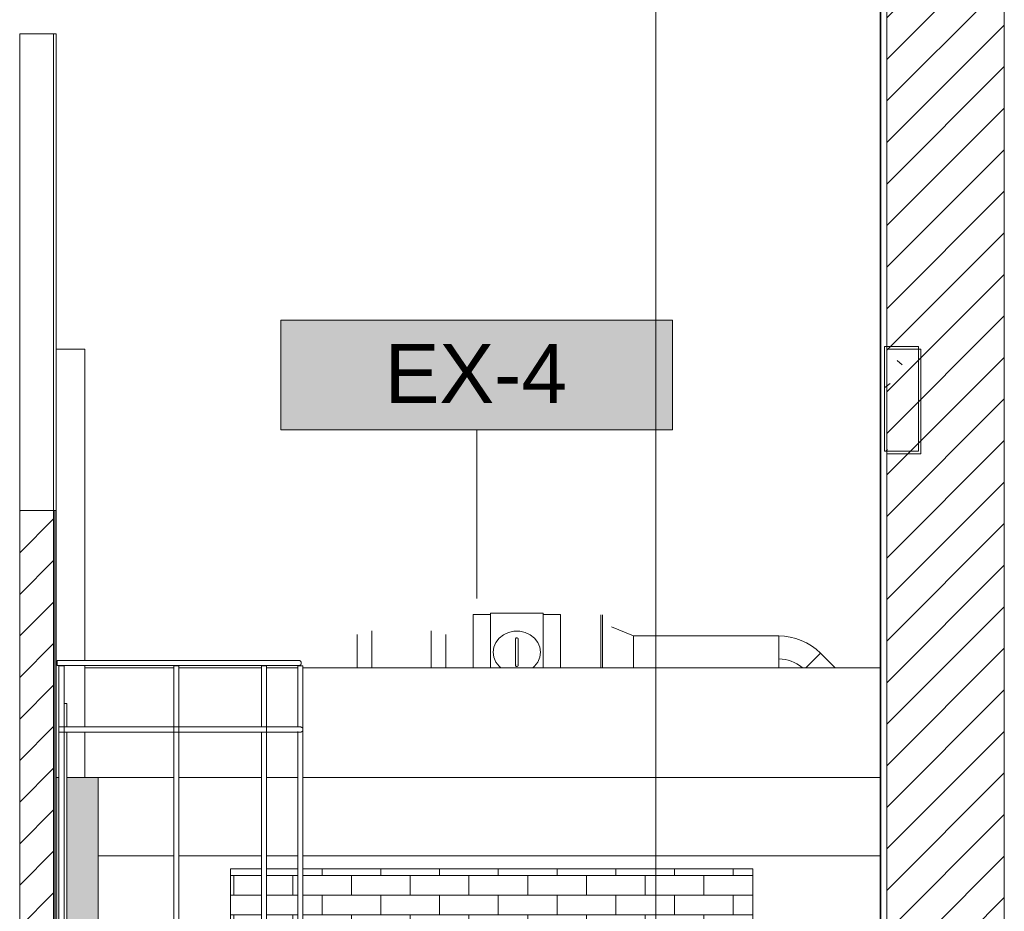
# Model space of a CAD drawing. Header units: metres. Extents: x 3.7 to 90.5, y -1.7 to 14.3.
# Tile 135 of 256: x 45.2 to 48.9, y 8.4 to 11.8. Entities that reach past the tile are written whole.
import ezdxf

# ---------------------------------------------------------------- set-up
doc = ezdxf.new("R2010")
doc.units = ezdxf.units.M
for name, color, linetype, lineweight in [('A-COLS', 7, 'Continuous', 18), ('A-WALL', 7, 'Continuous', 18), ('A-WALL-PATT', 7, 'Continuous', 18), ('DUTOS', 7, 'Continuous', 18), ('G-ANNO-SYMB', 7, 'Continuous', 9), ('I-WALL', 7, 'Continuous', 18), ('M-EQPM', 7, 'Continuous', 18), ('M-HVAC-DUCT', 7, 'Continuous', 18), ('S-BEAM', 7, 'Continuous', 18), ('S-COLS', 7, 'Continuous', 18)]:
    doc.layers.add(name, color=color, linetype=linetype, lineweight=lineweight)
doc.layers.add('M-EQPM-IDEN', color=1, linetype='Continuous', lineweight=9, true_color=0xff0000)
doc.styles.add('Arial_1', font='arial.ttf', dxfattribs={"height": 0.225})
pattern_1 = [(50, (61.611, 8.385), (0.546555, -0.047815), [0.05715, -0.62865]), (355, (61.611, 8.385), (-0.105728, 0.573166), [0.04572, -0.50292]), (100.451, (61.656, 8.381), (0.440828, 0.52535), [0.04857, -0.53427]), (46.184, (61.611, 8.537), (0.813237, -0.12613), [0.08572, -0.94297]), (96.636, (61.678, 8.527), (0.71221, 0.742287), [0.07286, -0.80141]), (351.184, (61.611, 8.537), (0.712217, 0.742274), [0.06858, -0.75438]), (21, (61.687, 8.499), (0.454846, -0.306795), [0.05715, -0.62865]), (326, (61.687, 8.499), (0.185405, 0.55256), [0.04572, -0.50292]), (71.451, (61.725, 8.474), (0.64025, 0.245763), [0.04857, -0.53427]), (37.5, (61.611, 8.385), (0.009261, 0.2536672), [0.02515, -0.47168, 0.02515, -0.48539, -0.50483]), (37.5, (61.611, 8.385), (0.009261, 0.2536672), [-1.007, 0.02515, -0.47968]), (7.5, (61.611, 8.385), (0.200456, 0.300546), [0.02515, -0.26594, 0.02515, -0.46025, -0.19241]), (7.5, (61.611, 8.385), (0.200456, 0.300546), [-0.77648, 0.02515, -0.16726]), (327.5, (61.441, 8.385), (0.406768, -0.0171882), [0.02515, -0.16535, 0.02515, -0.56921, -0.78867]), (327.5, (61.441, 8.385), (0.406768, -0.0171882), [-0.78486, 0.02515, -0.76352]), (317.5, (61.365, 8.385), (0.444383, 0.076279), [0.02515, -0.2225, 0.02515, -0.36957, -0.56007]), (317.5, (61.365, 8.385), (0.444383, 0.076279), [-0.64237, 0.02515, -0.53492])]
pattern_2 = [(45, (61.611, 8.385), (-0.0795495, 0.0795495), [])]

# ---------------------------------------------------------------- blocks, each defined once
blk = doc.blocks.new('ESCADA MARINHEIRO 90cm - RA13_10m³-2850396-Corte 2')
at = {"layer": 'M-EQPM', "color": 1, "true_color": 0xff0000}
for p, q in [((51.6391, 9.3387), (51.1891, 9.3387)), ((51.1891, 9.3387), (51.1891, 9.3287)), ((51.1891, 9.3287), (51.1891, 9.3187)), ((51.1891, 9.3187), (51.6391, 9.3187)), ((51.1954, 9.3182), (51.1954, 5.674)), ((51.2154, 9.3182), (51.1954, 9.3182)), ((51.2154, 5.674), (51.2154, 9.3182)), ((51.6354, 9.3182), (51.6354, 5.674)), ((51.6554, 9.3182), (51.6354, 9.3182)), ((51.6554, 5.674), (51.6554, 9.3182)), ((51.9713, 9.3182), (51.9713, 9.0837)), ((51.9913, 9.3182), (51.9713, 9.3182)), ((51.9913, 5.674), (51.9913, 9.3182)), ((52.1104, 9.3182), (52.1104, 9.0838)), ((52.1304, 9.3182), (52.1104, 9.3182)), ((52.1304, 5.674), (52.1304, 9.3182)), ((51.2254, 9.174), (51.2155, 9.174)), ((51.2254, 9.0839), (51.2254, 9.174)), ((51.6454, 9.084), (51.1954, 9.084)), ((51.1954, 9.084), (51.1954, 9.074)), ((51.1954, 9.074), (51.1954, 9.064)), ((51.1954, 9.064), (51.6454, 9.064)), ((51.2254, 8.1839), (51.2254, 9.064)), ((51.9713, 9.064), (51.9713, 8.1837)), ((52.1104, 9.066), (52.1104, 8.1838))]:
    blk.add_line(p, q, dxfattribs=at)
at = {"layer": 'M-EQPM', "color": 1, "true_color": 0xff0000, "flags": 128}
for points in [[(52.1141, 9.3387), (52.1138, 9.3387), (52.1126, 9.3387), (52.1107, 9.3387), (52.1081, 9.3387), (52.1047, 9.3387), (52.1005, 9.3387), (52.0956, 9.3387), (52.09, 9.3387), (52.0837, 9.3387), (52.0767, 9.3387), (52.0689, 9.3387), (52.0605, 9.3387), (52.0514, 9.3387), (52.0416, 9.3387), (52.0312, 9.3387), (52.0201, 9.3387), (52.0085, 9.3387), (51.9963, 9.3387), (51.9834, 9.3387), (51.9701, 9.3387), (51.9562, 9.3387), (51.9418, 9.3387), (51.9269, 9.3387), (51.9116, 9.3387), (51.8958, 9.3387), (51.8796, 9.3387), (51.863, 9.3387), (51.8461, 9.3387), (51.8288, 9.3387), (51.8113, 9.3387), (51.7934, 9.3387), (51.7753, 9.3387), (51.757, 9.3387), (51.7385, 9.3387), (51.7199, 9.3387), (51.7011, 9.3387), (51.6822, 9.3387), (51.6633, 9.3387), (51.6443, 9.3387), (51.6391, 9.3387)], [(51.6391, 9.3387), (51.6581, 9.3387), (51.6771, 9.3387), (51.696, 9.3387), (51.7148, 9.3387), (51.7335, 9.3387), (51.7521, 9.3387), (51.7704, 9.3387), (51.7886, 9.3387), (51.8065, 9.3387), (51.8241, 9.3387), (51.8415, 9.3387), (51.8585, 9.3387), (51.8752, 9.3387), (51.8915, 9.3387), (51.9074, 9.3387), (51.9228, 9.3387), (51.9378, 9.3387), (51.9524, 9.3387), (51.9664, 9.3387), (51.9799, 9.3387), (51.9929, 9.3387), (52.0052, 9.3387), (52.0171, 9.3387), (52.0283, 9.3387), (52.0388, 9.3387), (52.0488, 9.3387), (52.0581, 9.3387), (52.0667, 9.3387), (52.0746, 9.3387), (52.0819, 9.3387), (52.0884, 9.3387), (52.0942, 9.3387), (52.0993, 9.3387), (52.1036, 9.3387), (52.1072, 9.3387), (52.1101, 9.3387), (52.1122, 9.3387), (52.1135, 9.3387), (52.1141, 9.3387), (52.1141, 9.3387)], [(52.1141, 9.3187), (52.1138, 9.3187), (52.1126, 9.3187), (52.1107, 9.3187), (52.1081, 9.3187), (52.1047, 9.3187), (52.1005, 9.3187), (52.0956, 9.3187), (52.09, 9.3187), (52.0837, 9.3187), (52.0767, 9.3187), (52.0689, 9.3187), (52.0605, 9.3187), (52.0514, 9.3187), (52.0416, 9.3187), (52.0312, 9.3187), (52.0201, 9.3187), (52.0085, 9.3187), (51.9963, 9.3187), (51.9834, 9.3187), (51.9701, 9.3187), (51.9562, 9.3187), (51.9418, 9.3187), (51.9269, 9.3187), (51.9116, 9.3187), (51.8958, 9.3187), (51.8796, 9.3187), (51.863, 9.3187), (51.8461, 9.3187), (51.8288, 9.3187), (51.8113, 9.3187), (51.7934, 9.3187), (51.7753, 9.3187), (51.757, 9.3187), (51.7385, 9.3187), (51.7199, 9.3187), (51.7011, 9.3187), (51.6822, 9.3187), (51.6633, 9.3187), (51.6443, 9.3187), (51.6391, 9.3187)], [(51.6391, 9.3187), (51.6581, 9.3187), (51.6771, 9.3187), (51.696, 9.3187), (51.7148, 9.3187), (51.7335, 9.3187), (51.7521, 9.3187), (51.7704, 9.3187), (51.7886, 9.3187), (51.8065, 9.3187), (51.8241, 9.3187), (51.8415, 9.3187), (51.8585, 9.3187), (51.8752, 9.3187), (51.8915, 9.3187), (51.9074, 9.3187), (51.9228, 9.3187), (51.9378, 9.3187), (51.9524, 9.3187), (51.9664, 9.3187), (51.9799, 9.3187), (51.9929, 9.3187), (52.0052, 9.3187), (52.0171, 9.3187), (52.0283, 9.3187), (52.0388, 9.3187), (52.0488, 9.3187), (52.0581, 9.3187), (52.0667, 9.3187), (52.0746, 9.3187), (52.0819, 9.3187), (52.0884, 9.3187), (52.0942, 9.3187), (52.0993, 9.3187), (52.1036, 9.3187), (52.1072, 9.3187), (52.1101, 9.3187), (52.1122, 9.3187), (52.1135, 9.3187), (52.1141, 9.3187), (52.1141, 9.3187)], [(52.1141, 9.3387), (52.1145, 9.3387), (52.1149, 9.3386), (52.1153, 9.3386), (52.1157, 9.3385), (52.1161, 9.3385), (52.1165, 9.3384), (52.1169, 9.3383), (52.1173, 9.3382), (52.1177, 9.338), (52.118, 9.3379), (52.1184, 9.3377), (52.1188, 9.3375), (52.1191, 9.3373), (52.1195, 9.3371), (52.1198, 9.3369), (52.1201, 9.3367), (52.1204, 9.3364), (52.1207, 9.3362), (52.121, 9.3359), (52.1213, 9.3356), (52.1216, 9.3353), (52.1219, 9.335), (52.1221, 9.3347), (52.1223, 9.3344), (52.1226, 9.3341), (52.1228, 9.3337), (52.123, 9.3334), (52.1231, 9.333), (52.1233, 9.3327), (52.1235, 9.3323), (52.1236, 9.3319), (52.1237, 9.3315), (52.1238, 9.3311), (52.1239, 9.3308), (52.124, 9.3304), (52.1241, 9.33), (52.1241, 9.3296), (52.1241, 9.3292), (52.1241, 9.3288), (52.1241, 9.3287)], [(52.1241, 9.3287), (52.1241, 9.3283), (52.1241, 9.3279), (52.1241, 9.3275), (52.124, 9.3271), (52.1239, 9.3267), (52.1239, 9.3263), (52.1238, 9.3259), (52.1236, 9.3255), (52.1235, 9.3251), (52.1234, 9.3248), (52.1232, 9.3244), (52.123, 9.324), (52.1228, 9.3237), (52.1226, 9.3234), (52.1224, 9.323), (52.1222, 9.3227), (52.1219, 9.3224), (52.1217, 9.3221), (52.1214, 9.3218), (52.1211, 9.3215), (52.1208, 9.3212), (52.1205, 9.321), (52.1202, 9.3207), (52.1199, 9.3205), (52.1196, 9.3202), (52.1192, 9.32), (52.1189, 9.3198), (52.1185, 9.3197), (52.1181, 9.3195), (52.1178, 9.3193), (52.1174, 9.3192), (52.117, 9.3191), (52.1166, 9.319), (52.1162, 9.3189), (52.1158, 9.3188), (52.1155, 9.3187), (52.1151, 9.3187), (52.1147, 9.3187), (52.1143, 9.3187), (52.1141, 9.3187)], [(52.1204, 9.084), (52.1201, 9.084), (52.1189, 9.084), (52.117, 9.084), (52.1144, 9.084), (52.111, 9.084), (52.1068, 9.084), (52.1019, 9.084), (52.0963, 9.084), (52.09, 9.084), (52.0829, 9.084), (52.0752, 9.084), (52.0668, 9.084), (52.0577, 9.084), (52.0479, 9.084), (52.0375, 9.084), (52.0264, 9.084), (52.0148, 9.084), (52.0026, 9.084), (51.9897, 9.084), (51.9764, 9.084), (51.9625, 9.084), (51.9481, 9.084), (51.9332, 9.084), (51.9179, 9.084), (51.9021, 9.084), (51.8859, 9.084), (51.8693, 9.084), (51.8524, 9.084), (51.8351, 9.084), (51.8176, 9.084), (51.7997, 9.084), (51.7816, 9.084), (51.7633, 9.084), (51.7448, 9.084), (51.7262, 9.084), (51.7074, 9.084), (51.6885, 9.084), (51.6696, 9.084), (51.6506, 9.084), (51.6454, 9.084)], [(51.6454, 9.064), (51.6644, 9.064), (51.6834, 9.064), (51.7023, 9.064), (51.7211, 9.064), (51.7398, 9.064), (51.7584, 9.064), (51.7767, 9.064), (51.7949, 9.064), (51.8128, 9.064), (51.8304, 9.064), (51.8478, 9.064), (51.8648, 9.064), (51.8815, 9.064), (51.8978, 9.064), (51.9137, 9.064), (51.9291, 9.064), (51.9441, 9.064), (51.9587, 9.064), (51.9727, 9.064), (51.9862, 9.064), (51.9992, 9.064), (52.0115, 9.064), (52.0234, 9.064), (52.0346, 9.064), (52.0451, 9.064), (52.0551, 9.064), (52.0644, 9.064), (52.073, 9.064), (52.0809, 9.064), (52.0882, 9.064), (52.0947, 9.064), (52.1005, 9.064), (52.1056, 9.064), (52.1099, 9.064), (52.1135, 9.064), (52.1164, 9.064), (52.1185, 9.064), (52.1198, 9.064), (52.1204, 9.064), (52.1204, 9.064)], [(51.6554, 9.084), (51.6644, 9.084), (51.6834, 9.084), (51.7023, 9.084), (51.7211, 9.084), (51.7398, 9.084), (51.7584, 9.084), (51.7767, 9.084), (51.7949, 9.084), (51.8128, 9.084), (51.8304, 9.084), (51.8478, 9.084), (51.8648, 9.084), (51.8815, 9.084), (51.8978, 9.084), (51.9137, 9.084), (51.9291, 9.084), (51.9441, 9.084), (51.9587, 9.084), (51.9713, 9.084)], [(51.9713, 9.064), (51.9625, 9.064), (51.9481, 9.064), (51.9332, 9.064), (51.9179, 9.064), (51.9021, 9.064), (51.8859, 9.064), (51.8693, 9.064), (51.8524, 9.064), (51.8351, 9.064), (51.8176, 9.064), (51.7997, 9.064), (51.7816, 9.064), (51.7633, 9.064), (51.7448, 9.064), (51.7262, 9.064), (51.7074, 9.064), (51.6885, 9.064), (51.6696, 9.064), (51.6554, 9.064)], [(51.9913, 9.084), (51.9992, 9.084), (52.0115, 9.084), (52.0234, 9.084), (52.0346, 9.084), (52.0451, 9.084), (52.0551, 9.084), (52.0644, 9.084), (52.073, 9.084), (52.0809, 9.084), (52.0882, 9.084), (52.0947, 9.084), (52.1005, 9.084), (52.1056, 9.084), (52.1099, 9.084)], [(52.1105, 9.064), (52.1068, 9.064), (52.1019, 9.064), (52.0963, 9.064), (52.09, 9.064), (52.0829, 9.064), (52.0752, 9.064), (52.0668, 9.064), (52.0577, 9.064), (52.0479, 9.064), (52.0375, 9.064), (52.0264, 9.064), (52.0148, 9.064), (52.0026, 9.064), (51.9913, 9.064)], [(52.1204, 9.064), (52.1201, 9.064), (52.1189, 9.064), (52.117, 9.064), (52.1144, 9.064), (52.1128, 9.064)], [(52.1135, 9.084), (52.1164, 9.084), (52.1185, 9.084), (52.1198, 9.084), (52.1204, 9.084), (52.1204, 9.084)], [(52.1204, 9.084), (52.1208, 9.084), (52.1212, 9.0839), (52.1216, 9.0839), (52.122, 9.0838), (52.1224, 9.0838), (52.1228, 9.0837), (52.1232, 9.0836), (52.1236, 9.0835), (52.124, 9.0833), (52.1243, 9.0832), (52.1247, 9.083), (52.1251, 9.0828), (52.1254, 9.0826), (52.1258, 9.0824), (52.1261, 9.0822), (52.1264, 9.082), (52.1267, 9.0817), (52.127, 9.0815), (52.1273, 9.0812), (52.1276, 9.0809), (52.1279, 9.0806), (52.1282, 9.0803), (52.1284, 9.08), (52.1286, 9.0797), (52.1289, 9.0794), (52.1291, 9.079), (52.1293, 9.0787), (52.1294, 9.0783), (52.1296, 9.078), (52.1298, 9.0776), (52.1299, 9.0772), (52.13, 9.0768), (52.1301, 9.0765), (52.1302, 9.0761), (52.1303, 9.0757), (52.1304, 9.0753), (52.1304, 9.0749), (52.1304, 9.0745), (52.1304, 9.0741), (52.1304, 9.074)], [(52.1304, 9.074), (52.1304, 9.0736), (52.1304, 9.0732), (52.1304, 9.0728), (52.1303, 9.0724), (52.1302, 9.072), (52.1302, 9.0716), (52.1301, 9.0712), (52.1299, 9.0708), (52.1298, 9.0704), (52.1297, 9.0701), (52.1295, 9.0697), (52.1293, 9.0694), (52.1291, 9.069), (52.1289, 9.0687), (52.1287, 9.0683), (52.1285, 9.068), (52.1282, 9.0677), (52.128, 9.0674), (52.1277, 9.0671), (52.1274, 9.0668), (52.1271, 9.0665), (52.1268, 9.0663), (52.1265, 9.066), (52.1262, 9.0658), (52.1258, 9.0656), (52.1255, 9.0653), (52.1252, 9.0651), (52.1248, 9.065), (52.1244, 9.0648), (52.1241, 9.0646), (52.1237, 9.0645), (52.1233, 9.0644), (52.1229, 9.0643), (52.1225, 9.0642), (52.1221, 9.0641), (52.1218, 9.0641), (52.1214, 9.064), (52.121, 9.064), (52.1206, 9.064), (52.1204, 9.064)]]:
    blk.add_lwpolyline(points, dxfattribs=at)
blk = doc.blocks.new('4 GRE - ESCOLA DE CINEMA E AUDIOVISUAL CINE REX R07_rvt-2-Corte 2')
at = {"layer": 'A-WALL-PATT', "true_color": 0x808080}
h = blk.add_hatch(dxfattribs=at)
h.set_pattern_fill('FP_18', color=8, style=0, pattern_type=2)
h.set_pattern_definition(pattern_1)
h.paths.add_polyline_path([(54.3437, -1.3429), (54.344, -1.3429), (54.344, 12.222), (54.3415, 12.222), (54.3415, -1.3429), (54.3431, -1.3429)])
h = blk.add_hatch(dxfattribs=at)
h.set_pattern_fill('FP_19', color=8, style=0, pattern_type=2)
h.set_pattern_definition(pattern_2)
h.paths.add_polyline_path([(54.7562, -1.3429), (54.8165, -1.3429), (54.8165, 12.222), (54.3665, 12.222), (54.3665, -1.3429)])
h = blk.add_hatch(dxfattribs=at)
h.set_pattern_fill('FP_19', color=8, style=0, pattern_type=2)
h.set_pattern_definition(pattern_2)
h.paths.add_polyline_path([(51.1754, 4.84), (51.1754, 9.9121), (51.0454, 9.9121), (51.0454, 4.84), (51.1735, 4.84)])
at = {"layer": 'S-BEAM'}
h = blk.add_hatch(dxfattribs=at)
h.set_pattern_fill('FP_18', color=256, style=0, pattern_type=2)
h.set_pattern_definition(pattern_1)
h.paths.add_polyline_path([(54.3575, 10.14), (54.4875, 10.14), (54.4875, 10.54), (54.3575, 10.54), (54.3575, 10.5263)])
at = {"layer": 'S-COLS'}
h = blk.add_hatch(dxfattribs=at)
h.set_pattern_fill('FP_21', color=256, style=0, pattern_type=2)
h.set_pattern_definition([(50, (61.611, 8.385), (0.273274, -0.0239114), [0.02857, -0.31432]), (355, (61.611, 8.385), (-0.0528634, 0.286588), [0.02286, -0.25146]), (100.451, (61.633, 8.383), (0.220418, 0.2626804), [0.02429, -0.26714]), (46.184, (61.611, 8.461), (0.406619, -0.063057), [0.04286, -0.47149]), (96.636, (61.645, 8.456), (0.356107, 0.371139), [0.03643, -0.4007]), (351.184, (61.611, 8.461), (0.356108, 0.371137), [0.03429, -0.37719]), (21, (61.649, 8.442), (0.2274184, -0.1533992), [0.02857, -0.31432]), (326, (61.649, 8.442), (0.092705, 0.276284), [0.02286, -0.25146]), (71.451, (61.668, 8.429), (0.320132, 0.122885), [0.02429, -0.26714]), (37.5, (61.611, 8.385), (0.0046375, 0.1268327), [0.00251, -0.2459, 0.00251, -0.25276, -0.25241]), (37.5, (61.611, 8.385), (0.0046375, 0.1268327), [-0.50368, 0.00251, -0.2499]), (7.5, (61.611, 8.385), (0.1002335, 0.1502687), [0.00251, -0.14303, 0.00251, -0.24018, -0.0962]), (7.5, (61.611, 8.385), (0.1002335, 0.1502687), [-0.38824, 0.00251, -0.09369]), (327.5, (61.526, 8.385), (0.2033841, -0.0085941), [0.00251, -0.09274, 0.00251, -0.29467, -0.39434]), (327.5, (61.526, 8.385), (0.2033841, -0.0085941), [-0.39243, 0.00251, -0.39182]), (317.5, (61.488, 8.385), (0.2221916, 0.0381397), [0.00251, -0.12131, 0.00251, -0.19484, -0.28004]), (317.5, (61.488, 8.385), (0.2221916, 0.0381397), [-0.32118, 0.00251, -0.27752])])
h.paths.add_polyline_path([(51.3455, 3.02), (51.3455, 4.6199), (51.3339, 4.5991), (51.3171, 4.5807), (51.3031, 4.5663), (51.2679, 4.5431), (51.2376, 4.5304), (51.2232, 4.526), (51.2059, 4.5227), (51.1854, 4.52), (51.1854, 3.02), (51.3455, 3.02)])
h.paths.add_polyline_path([(51.3455, 4.8222), (51.3455, 5.664), (51.1954, 5.6643), (51.1954, 8.89), (51.1854, 8.89), (51.1854, 4.9191), (51.2145, 4.9159), (51.2378, 4.9097), (51.249, 4.9057), (51.2801, 4.8903), (51.312, 4.8657), (51.3418, 4.8299), (51.3445, 4.8242)])
h.paths.add_polyline_path([(51.3455, 5.684), (51.3455, 5.9112), (51.2254, 5.9112), (51.2254, 5.684), (51.263, 5.684)])
h.paths.add_polyline_path([(51.2254, 5.9412), (51.3455, 5.9412), (51.3455, 6.2112), (51.2254, 6.2112), (51.2254, 5.9694)])
h.paths.add_polyline_path([(51.2254, 6.2412), (51.3455, 6.2412), (51.3455, 6.364), (51.2254, 6.364), (51.2254, 6.2873)])
h.paths.add_polyline_path([(51.263, 6.384), (51.3455, 6.384), (51.3455, 6.5112), (51.2254, 6.5112), (51.2254, 6.384)])
h.paths.add_polyline_path([(51.3455, 6.5412), (51.3455, 6.8112), (51.2254, 6.8112), (51.2254, 6.5412), (51.263, 6.5412)])
h.paths.add_polyline_path([(51.2254, 6.8412), (51.3455, 6.8412), (51.3455, 7.1112), (51.2254, 7.1112), (51.2254, 6.8702)])
h.paths.add_polyline_path([(51.2254, 7.1412), (51.3455, 7.1412), (51.3455, 7.264), (51.2254, 7.264), (51.2254, 7.1881)])
h.paths.add_polyline_path([(51.2254, 7.284), (51.3455, 7.284), (51.3455, 7.4112), (51.2254, 7.4112), (51.2254, 7.2941)])
h.paths.add_polyline_path([(51.263, 7.4412), (51.3455, 7.4412), (51.3455, 7.7112), (51.2254, 7.7112), (51.2254, 7.4412)])
h.paths.add_polyline_path([(51.2254, 7.7412), (51.3455, 7.7412), (51.3455, 8.0112), (51.2254, 8.0112), (51.2254, 7.771)])
h.paths.add_polyline_path([(51.2254, 8.0412), (51.3455, 8.0412), (51.3455, 8.164), (51.2254, 8.164), (51.2254, 8.0889)])
h.paths.add_polyline_path([(51.263, 8.184), (51.3455, 8.184), (51.3455, 8.3112), (51.2254, 8.3112), (51.2254, 8.184)])
h.paths.add_polyline_path([(51.2254, 8.3412), (51.3455, 8.3412), (51.3455, 8.89), (51.2254, 8.89), (51.2254, 8.3539)])
at = {"layer": 'A-WALL'}
for p, q in [((54.3415, 12.222), (54.3415, 2.19)), ((54.344, 12.222), (54.344, -1.3429)), ((54.3665, 12.222), (54.3665, -1.3429)), ((54.8165, 12.222), (54.8165, -1.3429)), ((51.1754, 11.7383), (51.1854, 11.7383)), ((51.1754, 9.9121), (51.1754, 11.7383)), ((51.1854, 11.7383), (51.1854, 9.9121)), ((51.1854, 9.9121), (51.1754, 9.9121)), ((51.1754, 9.9121), (51.1754, 3.02)), ((51.1769, 9.9121), (51.1769, 3.02)), ((51.1839, 9.9121), (51.1839, 3.02)), ((51.1854, 3.02), (51.1854, 9.9121)), ((51.6354, 9.3104), (51.2955, 9.3104)), ((51.9713, 9.3104), (51.6554, 9.3104)), ((52.1104, 9.3104), (51.9913, 9.3104)), ((54.3415, 9.3104), (52.1304, 9.3104)), ((51.8529, 8.1838), (51.8529, 8.54)), ((51.8529, 8.54), (51.9714, 8.54)), ((51.9913, 8.54), (52.1105, 8.54)), ((52.1304, 8.54), (53.8529, 8.54)), ((53.8529, 8.54), (53.8529, 8.04))]:
    blk.add_line(p, q, dxfattribs=at)
at = {"layer": 'I-WALL'}
for p, q in [((51.0454, 9.9121), (51.0454, 11.7383)), ((51.0454, 11.7383), (51.1754, 11.7383)), ((51.1754, 11.7383), (51.1754, 9.9121)), ((51.0454, 9.9121), (51.0454, 4.84)), ((51.1754, 9.9121), (51.0454, 9.9121)), ((51.1754, 4.84), (51.1754, 9.9121))]:
    blk.add_line(p, q, dxfattribs=at)
at = {"layer": 'S-BEAM'}
for p, q in [((54.4875, 10.54), (54.3575, 10.54)), ((54.3575, 10.54), (54.3575, 10.14)), ((54.4875, 10.14), (54.4875, 10.54)), ((54.3575, 10.14), (54.4875, 10.14)), ((51.3455, 8.89), (51.6354, 8.89)), ((51.6554, 8.89), (51.9714, 8.89)), ((51.9913, 8.89), (52.1105, 8.89)), ((52.1304, 8.89), (54.3415, 8.89)), ((51.6354, 8.59), (51.3455, 8.59)), ((51.9714, 8.59), (51.6554, 8.59)), ((52.1105, 8.59), (51.9913, 8.59)), ((54.3415, 8.59), (52.1304, 8.59))]:
    blk.add_line(p, q, dxfattribs=at)
at = {"layer": 'S-COLS'}
for p, q in [((51.1954, 8.89), (51.1854, 8.89)), ((51.3455, 8.89), (51.2254, 8.89)), ((51.3455, 8.3412), (51.3455, 8.89))]:
    blk.add_line(p, q, dxfattribs=at)
at = {"layer": 'M-EQPM', "lineweight": 18}
blk.add_blockref('ESCADA MARINHEIRO 90cm - RA13_10m³-2850396-Corte 2', (0, 0), dxfattribs=at)
blk = doc.blocks.new('Family - P8-298781-Corte 2')
at = {"layer": 'A-COLS'}
for p, q in [((51.2955, 10.53), (51.1854, 10.53)), ((51.2955, 9.3386), (51.2955, 10.53)), ((51.2955, 9.0839), (51.2955, 9.3187)), ((51.2955, 8.89), (51.2955, 9.064))]:
    blk.add_line(p, q, dxfattribs=at)
blk = doc.blocks.new('Family - P8-301688-Corte 2')
at = {"layer": 'S-COLS'}
for p, q in [((51.2955, 10.53), (51.1854, 10.53)), ((51.2955, 9.3386), (51.2955, 10.53)), ((51.2955, 9.0839), (51.2955, 9.3187)), ((51.2955, 8.89), (51.2955, 9.064))]:
    blk.add_line(p, q, dxfattribs=at)
blk = doc.blocks.new('Family - VTR1-298785-Corte 2')
at = {"layer": 'S-BEAM'}
for p, q in [((54.4969, 10.53), (54.3669, 10.53)), ((54.3669, 10.53), (54.3669, 10.13)), ((54.4969, 10.13), (54.4969, 10.53)), ((54.3669, 10.13), (54.4969, 10.13))]:
    blk.add_line(p, q, dxfattribs=at)
blk = doc.blocks.new('ESTRUTURAL CINE REX _011_IFC-2-Corte 2')
at = {"layer": 'A-COLS', "lineweight": 18}
blk.add_blockref('Family - P8-301688-Corte 2', (0, 0), dxfattribs=at)
at = {"layer": 'S-BEAM', "lineweight": 18}
blk.add_blockref('Family - VTR1-298785-Corte 2', (0, 0), dxfattribs=at)
at = {"layer": 'S-COLS', "lineweight": 18}
blk.add_blockref('Family - P8-298781-Corte 2', (0, 0), dxfattribs=at)
blk = doc.blocks.new('VENTILADOR Titan LSC e LSF 200 a 1250 - 224 LSC-1063991-Corte 2')
at = {"layer": 'M-EQPM', "color": 1, "true_color": 0xff0000}
for p, q in [((52.782, 9.5145), (52.782, 9.3728)), ((52.849, 9.5145), (52.782, 9.5145)), ((52.849, 9.3104), (52.849, 9.52)), ((52.849, 9.52), (53.05, 9.52)), ((53.05, 9.52), (53.05, 9.3104)), ((53.117, 9.5145), (53.05, 9.5145)), ((53.117, 9.3728), (53.117, 9.5145)), ((53.271, 9.4846), (53.271, 9.5129)), ((53.277, 9.4846), (53.277, 9.5129)), ((53.271, 9.37), (53.271, 9.4846)), ((53.277, 9.37), (53.277, 9.4846)), ((52.338, 9.4384), (52.338, 9.4051)), ((52.3942, 9.4521), (52.3942, 9.4361)), ((52.3942, 9.4361), (52.3942, 9.4048)), ((52.6219, 9.4361), (52.6219, 9.4521)), ((52.6219, 9.4048), (52.6219, 9.4361)), ((52.6782, 9.4051), (52.6782, 9.4384)), ((52.338, 9.4051), (52.338, 9.37)), ((52.3942, 9.4048), (52.3942, 9.37)), ((52.6219, 9.37), (52.6219, 9.4048)), ((52.6782, 9.37), (52.6782, 9.4051)), ((52.9445, 9.405), (52.9445, 9.335)), ((52.9545, 9.335), (52.9545, 9.405)), ((52.338, 9.37), (52.338, 9.3099)), ((52.3942, 9.37), (52.3942, 9.3352)), ((52.6219, 9.3352), (52.6219, 9.37)), ((52.6782, 9.3099), (52.6782, 9.37)), ((52.782, 9.3728), (52.782, 9.3219)), ((53.117, 9.3219), (53.117, 9.3728)), ((53.271, 9.3281), (53.271, 9.37)), ((53.277, 9.3281), (53.277, 9.37)), ((52.3942, 9.3352), (52.3942, 9.31)), ((52.6219, 9.31), (52.6219, 9.3352)), ((52.782, 9.3219), (52.782, 9.3101)), ((53.117, 9.3101), (53.117, 9.3219)), ((53.271, 9.3099), (53.271, 9.3281)), ((53.277, 9.3099), (53.277, 9.3281))]:
    blk.add_line(p, q, dxfattribs=at)
at = {"layer": 'M-EQPM', "color": 1, "true_color": 0xff0000, "flags": 128}
for points in [[(53.0399, 9.37), (53.0373, 9.3895), (53.0296, 9.4078), (53.0172, 9.424), (53.0008, 9.437), (52.9815, 9.4461), (52.9604, 9.4508), (52.9386, 9.4508), (52.9174, 9.4461), (52.8981, 9.437), (52.8818, 9.424), (52.8694, 9.4078), (52.8616, 9.3895), (52.859, 9.37)], [(52.9445, 9.42), (52.9445, 9.42), (52.9445, 9.42), (52.9445, 9.4199), (52.9445, 9.4198), (52.9445, 9.4197), (52.9445, 9.4196), (52.9445, 9.4194), (52.9445, 9.4192), (52.9445, 9.419), (52.9445, 9.4188), (52.9445, 9.4186), (52.9445, 9.4183), (52.9445, 9.418), (52.9445, 9.4177), (52.9445, 9.4174), (52.9445, 9.417), (52.9445, 9.4167), (52.9445, 9.4163), (52.9445, 9.4159), (52.9445, 9.4155), (52.9445, 9.415), (52.9445, 9.4146), (52.9445, 9.4141), (52.9445, 9.4136), (52.9445, 9.4131), (52.9445, 9.4126), (52.9445, 9.4121), (52.9445, 9.4115), (52.9445, 9.411), (52.9445, 9.4104), (52.9445, 9.4099), (52.9445, 9.4093), (52.9445, 9.4087), (52.9445, 9.4081), (52.9445, 9.4075), (52.9445, 9.407), (52.9445, 9.4064), (52.9445, 9.4058), (52.9445, 9.4052), (52.9445, 9.405)], [(52.9545, 9.405), (52.9545, 9.4056), (52.9545, 9.4062), (52.9545, 9.4068), (52.9545, 9.4074), (52.9545, 9.408), (52.9545, 9.4086), (52.9545, 9.4091), (52.9545, 9.4097), (52.9545, 9.4103), (52.9545, 9.4108), (52.9545, 9.4114), (52.9545, 9.4119), (52.9545, 9.4125), (52.9545, 9.413), (52.9545, 9.4135), (52.9545, 9.414), (52.9545, 9.4144), (52.9545, 9.4149), (52.9545, 9.4153), (52.9545, 9.4158), (52.9545, 9.4162), (52.9545, 9.4166), (52.9545, 9.4169), (52.9545, 9.4173), (52.9545, 9.4176), (52.9545, 9.4179), (52.9545, 9.4182), (52.9545, 9.4185), (52.9545, 9.4188), (52.9545, 9.419), (52.9545, 9.4192), (52.9545, 9.4194), (52.9545, 9.4195), (52.9545, 9.4197), (52.9545, 9.4198), (52.9545, 9.4199), (52.9545, 9.4199), (52.9545, 9.42), (52.9545, 9.42)], [(52.859, 9.37), (52.8616, 9.3505), (52.8694, 9.3322), (52.8818, 9.316), (52.8883, 9.31)], [(53.0106, 9.31), (53.0172, 9.316), (53.0296, 9.3322), (53.0373, 9.3505), (53.0399, 9.37)], [(52.9445, 9.335), (52.9445, 9.3344), (52.9445, 9.3338), (52.9445, 9.3332), (52.9445, 9.3326), (52.9445, 9.332), (52.9445, 9.3314), (52.9445, 9.3309), (52.9445, 9.3303), (52.9445, 9.3297), (52.9445, 9.3292), (52.9445, 9.3286), (52.9445, 9.3281), (52.9445, 9.3275), (52.9445, 9.327), (52.9445, 9.3265), (52.9445, 9.326), (52.9445, 9.3256), (52.9445, 9.3251), (52.9445, 9.3247), (52.9445, 9.3242), (52.9445, 9.3238), (52.9445, 9.3234), (52.9445, 9.3231), (52.9445, 9.3227), (52.9445, 9.3224), (52.9445, 9.3221), (52.9445, 9.3218), (52.9445, 9.3215), (52.9445, 9.3212), (52.9445, 9.321), (52.9445, 9.3208), (52.9445, 9.3206), (52.9445, 9.3205), (52.9445, 9.3203), (52.9445, 9.3202), (52.9445, 9.3201), (52.9445, 9.3201), (52.9445, 9.32), (52.9445, 9.32)], [(52.9545, 9.32), (52.9545, 9.32), (52.9545, 9.32), (52.9545, 9.3201), (52.9545, 9.3202), (52.9545, 9.3203), (52.9545, 9.3204), (52.9545, 9.3206), (52.9545, 9.3208), (52.9545, 9.321), (52.9545, 9.3212), (52.9545, 9.3214), (52.9545, 9.3217), (52.9545, 9.322), (52.9545, 9.3223), (52.9545, 9.3226), (52.9545, 9.323), (52.9545, 9.3233), (52.9545, 9.3237), (52.9545, 9.3241), (52.9545, 9.3245), (52.9545, 9.325), (52.9545, 9.3254), (52.9545, 9.3259), (52.9545, 9.3264), (52.9545, 9.3269), (52.9545, 9.3274), (52.9545, 9.3279), (52.9545, 9.3285), (52.9545, 9.329), (52.9545, 9.3296), (52.9545, 9.3301), (52.9545, 9.3307), (52.9545, 9.3313), (52.9545, 9.3319), (52.9545, 9.3325), (52.9545, 9.333), (52.9545, 9.3336), (52.9545, 9.3342), (52.9545, 9.3348), (52.9545, 9.335)]]:
    blk.add_lwpolyline(points, dxfattribs=at)
at = {"layer": 'M-EQPM', "color": 1, "true_color": 0xff0000}
for centre, start, end in [((52.9495, 9.42), 150, 180), ((52.9495, 9.42), 90, 135), ((52.9495, 9.42), 45, 90), ((52.9495, 9.42), 0, 30), ((52.9495, 9.32), 180, 210), ((52.9495, 9.32), 150, 165), ((52.9495, 9.32), 225, 270), ((52.9495, 9.32), 270, 315), ((52.9495, 9.32), 15, 30), ((52.9495, 9.32), 330, 360)]:
    blk.add_arc(centre, 0.005, start, end, dxfattribs=at)
blk = doc.blocks.new('BTS vanes - 1 Splitter Vanes-1064335-Corte 2')
at = {"layer": 'M-HVAC-DUCT', "color": 6, "true_color": 0xff00ff}
for p, q in [((53.9529, 9.3104), (53.9529, 9.4325)), ((54.112, 9.3666), (54.0558, 9.3104)), ((53.9529, 9.3104), (53.9529, 9.3443))]:
    blk.add_line(p, q, dxfattribs=at)
for radius, start in [(0.225, 45), (0.1368, 49.2471)]:
    blk.add_arc((53.9529, 9.2075), radius, start, 90, dxfattribs=at)
blk = doc.blocks.new('M_Transição retangular para oval - Ângulo - 45 Graus-1092792-Corte 2')
at = {"layer": 'M-HVAC-DUCT', "color": 6, "true_color": 0xff00ff}
for q in [(53.3122, 9.4674), (53.3965, 9.3104)]:
    blk.add_line((53.3965, 9.4325), q, dxfattribs=at)
blk = doc.blocks.new('M_Identificador de equipamento mecânico_BTS - Em caixas-817025-Corte 2')
at = {"layer": 'M-EQPM-IDEN', "true_color": 0xf5f5f5}
blk.add_hatch(color=7, dxfattribs=at).paths.add_polyline_path([(70.2024, 7.837), (70.2024, 7.417), (68.7024, 7.417), (68.7024, 7.837)])
at = {"layer": 'M-EQPM-IDEN'}
for p, q in [((70.2024, 7.837), (68.7024, 7.837)), ((68.7024, 7.837), (68.7024, 7.417)), ((68.7024, 7.837), (70.2024, 7.837)), ((68.7024, 7.417), (68.7024, 7.837)), ((70.2024, 7.417), (70.2024, 7.837)), ((70.2024, 7.837), (70.2024, 7.417)), ((68.7024, 7.417), (70.2024, 7.417)), ((70.2024, 7.417), (68.7024, 7.417))]:
    blk.add_line(p, q, dxfattribs=at)

msp = doc.modelspace()

# ---------------------------------------------------------------- hatches: boundary and pattern name
at = {"layer": 'A-WALL-PATT'}
h = msp.add_hatch(dxfattribs=at)
h.set_pattern_fill('FP_30', color=256, style=0, pattern_type=2)
h.set_pattern_definition([(0, (48.45301, 6.04), (0, 0.075), []), (90, (48.45301, 6.04), (-0.1125, 0.075), [0.075, -0.075])])
h.paths.add_polyline_path([(45.965, 8.04), (46.0833, 8.04), (46.0833, 8.164), (45.965, 8.164), (45.965, 8.059)])
h.paths.add_polyline_path([(46.7186, 8.04), (47.965, 8.04), (47.965, 8.54), (46.2425, 8.54), (46.2425, 8.04), (46.3603, 8.04)])
h.paths.add_polyline_path([(46.2225, 8.04), (46.2225, 8.1642), (46.2162, 8.1642), (46.2066, 8.164), (46.1498, 8.1643), (46.1033, 8.1649), (46.1033, 8.04), (46.1812, 8.04)])
h.paths.add_polyline_path([(46.2123, 8.1832), (46.2225, 8.184), (46.2225, 8.54), (46.1033, 8.54), (46.1033, 8.1835), (46.1214, 8.1836), (46.1498, 8.1835), (46.1617, 8.1835), (46.1833, 8.1837), (46.1899, 8.1833), (46.2082, 8.1838)])
h.paths.add_polyline_path([(45.965, 8.1838), (46.0833, 8.184), (46.0833, 8.54), (45.965, 8.54), (45.965, 8.1838)])

# ---------------------------------------------------------------- linework, layer by layer
at = {"layer": 'DUTOS', "color": 6, "true_color": 0xff00ff}
for p, q in [((47.5085, 9.3104), (47.5085, 9.4325)), ((47.5085, 9.4325), (48.0649, 9.4325)), ((48.0649, 9.4325), (48.0649, 9.3104)), ((48.1678, 9.3104), (48.224, 9.3666)), ((48.224, 9.3666), (48.2802, 9.3104))]:
    msp.add_line(p, q, dxfattribs=at)
at = {"layer": 'G-ANNO-SYMB'}
msp.add_line((47.594, 12.6527), (47.594, -1.3724), dxfattribs=at)
at = {"layer": 'M-EQPM-IDEN'}
msp.add_line((46.9081, 9.576), (46.9081, 10.221), dxfattribs=at)

# ---------------------------------------------------------------- block references
at = {"lineweight": 5}
for name in ['4 GRE - ESCOLA DE CINEMA E AUDIOVISUAL CINE REX R07_rvt-2-Corte 2', 'ESTRUTURAL CINE REX _011_IFC-2-Corte 2']:
    msp.add_blockref(name, (-5.888, 0), dxfattribs=at)
at = {"layer": 'M-EQPM', "color": 1, "true_color": 0xff0000}
msp.add_blockref('VENTILADOR Titan LSC e LSF 200 a 1250 - 224 LSC-1063991-Corte 2', (-5.888, 0), dxfattribs=at)
at = {"layer": 'M-EQPM-IDEN'}
msp.add_blockref('M_Identificador de equipamento mecânico_BTS - Em caixas-817025-Corte 2', (-22.5443, 2.804), dxfattribs=at)
at = {"layer": 'M-HVAC-DUCT', "color": 6, "true_color": 0xff00ff}
for name in ['M_Transição retangular para oval - Ângulo - 45 Graus-1092792-Corte 2', 'BTS vanes - 1 Splitter Vanes-1064335-Corte 2']:
    msp.add_blockref(name, (-5.888, 0), dxfattribs=at)

# ---------------------------------------------------------------- texts
at = {"layer": 'M-EQPM-IDEN', "color": 7, "insert": (46.5553, 10.5497), "char_height": 0.225, "width": 0.847785, "attachment_point": 1, "style": 'Arial_1'}
msp.add_mtext('EX-4', dxfattribs=at)

doc.saveas('drawing.dxf')
